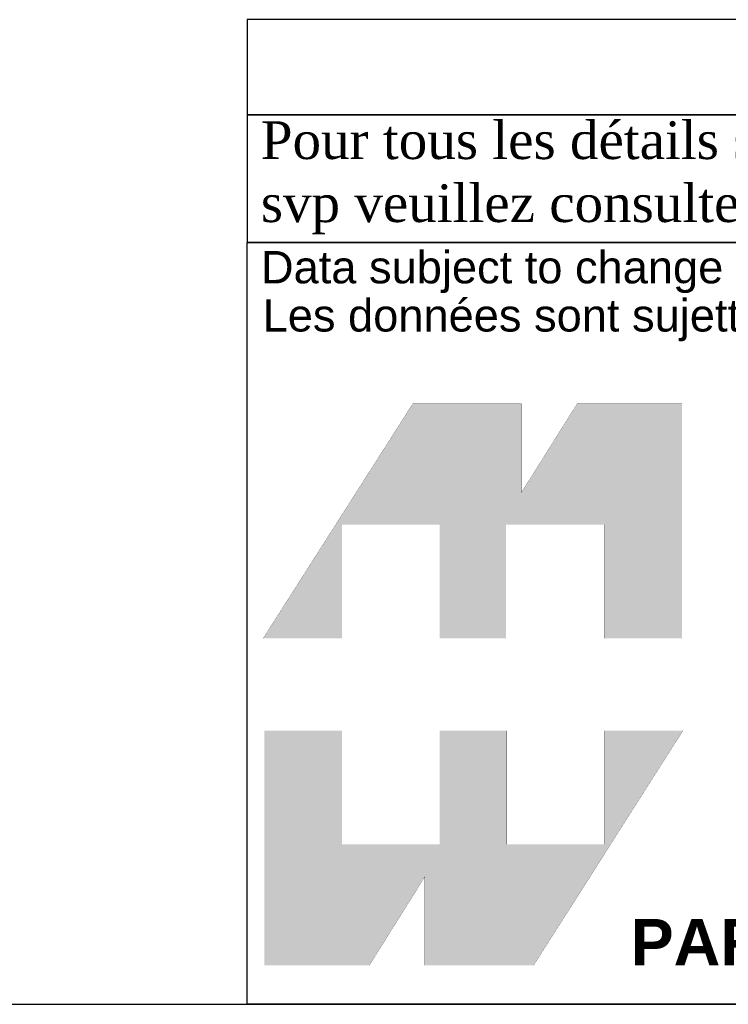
# Model space of a CAD drawing. Header units: inches. Extents: x 0 to 80, y 0 to 59.8.
# Tile 2 of 10: x 60.5 to 67.9, y 0 to 10.4. Entities that reach past the tile are written whole.
import ezdxf

# ---------------------------------------------------------------- set-up
doc = ezdxf.new("R2010")
doc.units = ezdxf.units.IN
doc.header["$MEASUREMENT"] = 0
doc.layers.add('Default', color=7, linetype='Continuous')

# ---------------------------------------------------------------- blocks, each defined once
blk = doc.blocks.new('Block1')
at = {"layer": 'Default', "linetype": 'Continuous'}
for points in [[(-0.0026, 0.7074), (0.1678, 0.7074), (0.1678, 0.9533), (0.3791, 0.9533), (0.3791, 0.7074), (0.5228, 0.7074), (0.5228, 0.9533), (0.7357, 0.9533), (0.7357, 0.7074), (0.9035, 0.7074), (0.9035, 1.2145), (0.6765, 1.2145), (0.5564, 1.0231), (0.5564, 1.2145), (0.3209, 1.2145)], [(0.9056, 0.5076), (0.7357, 0.5076), (0.7357, 0.2617), (0.5244, 0.2617), (0.5244, 0.5076), (0.3791, 0.5076), (0.3791, 0.2617), (0.1678, 0.2617), (0.1678, 0.5076), (0, 0.5076), (0, 0), (0.2271, 0), (0.3471, 0.1914), (0.3471, 0), (0.5826, 0)]]:
    blk.add_hatch(color=7, dxfattribs=at).paths.add_polyline_path(points)
at = {"layer": 'Default', "color": 7, "linetype": 'Continuous', "const_width": 0.00035}
for points in [[(-0.0026, 0.7074), (0.3209, 1.2145), (0.5564, 1.2145), (0.5564, 1.0231), (0.6765, 1.2145), (0.9035, 1.2145), (0.9035, 0.7074), (0.7357, 0.7074), (0.7357, 0.9533), (0.5228, 0.9533), (0.5228, 0.7074), (0.3791, 0.7074), (0.3791, 0.9533), (0.1678, 0.9533), (0.1678, 0.7074), (-0.0026, 0.7074)], [(0.9056, 0.5076), (0.5826, 0), (0.3471, 0), (0.3471, 0.1914), (0.2271, 0), (0, 0), (0, 0.5076), (0.1678, 0.5076), (0.1678, 0.2617), (0.3791, 0.2617), (0.3791, 0.5076), (0.5244, 0.5076), (0.5244, 0.2617), (0.7357, 0.2617), (0.7357, 0.5076), (0.9056, 0.5076)]]:
    blk.add_lwpolyline(points, close=True, dxfattribs=at)
blk = doc.blocks.new('Block13')
at = {"layer": 'Default', "color": 7, "linetype": 'Continuous'}
for p, q in [((0, 0), (0, 1.6479)), ((0, 1.6479), (3.5155, 1.6479)), ((3.5155, 0), (0, 0))]:
    blk.add_line(p, q, dxfattribs=at)
at = {"layer": 'Default', "color": 7}
blk.add_blockref('Block1', (0.0371, 0.0841), dxfattribs=at)
at = {"layer": 'Default', "attachment_point": 1}
for s, insert, char_height, width in [('{\\fArial|b0||i0||c0|p34;\\C7;\\W1.;\\T1.;Data subject to change without notice. Isometric drawing not to scale.}', (0.0298, 1.6292), 0.07, 3.486391), ('{\\fArial|b0||i0||c0|p34;\\C7;\\W1.;\\T1.;Les données sont sujettes à changement sans préavis.}', (0.0334, 1.525), 0.07, 3.235631), ('{\\fArial|b1||i0||c0|p34;\\C7;\\W1.;PART NO. \\P}', (0.8294, 0.1844), 0.1, 0.655523)]:
    blk.add_mtext(s, dxfattribs=dict(at, insert=insert, char_height=char_height, width=width))
blk = doc.blocks.new('Block11')
at = {"layer": 'Default', "color": 7}
blk.add_blockref('Block13', (0, 0), dxfattribs=at)
blk = doc.blocks.new('Block10')
at = {"layer": 'Default', "color": 7}
blk.add_blockref('Block11', (0, 0), dxfattribs=at)
blk = doc.blocks.new('Block2')
at = {"layer": 'Default', "color": 7, "linetype": 'Continuous'}
blk.add_line((-52.744, 0), (-0.012, 0), dxfattribs=at)
at = {"layer": 'Default', "color": 7, "xscale": 15, "yscale": 15, "zscale": 15}
blk.add_blockref('Block10', (-52.744, 0), dxfattribs=at)
blk = doc.blocks.new('Block222')
at = {"layer": 'Default', "color": 7}
blk.add_blockref('Block2', (106.578, -49.503), dxfattribs=at)

msp = doc.modelspace()

# ---------------------------------------------------------------- linework, layer by layer
at = {"layer": 'Default', "color": 7, "linetype": 'Continuous'}
msp.add_line((0, 0), (80, 0), dxfattribs=at)
for points in [[(62.864, 10.382), (62.864, 9.379), (80, 9.379), (80, 10.382), (62.864, 10.382)], [(62.864, 9.378), (62.864, 8.037), (79.994, 8.037), (79.994, 9.378), (62.864, 9.378)]]:
    msp.add_lwpolyline(points, dxfattribs=at)

# ---------------------------------------------------------------- block references
at = {"layer": 'Default', "color": 7, "xscale": 0.325, "yscale": 0.325, "zscale": 0.325}
msp.add_blockref('Block222', (45.368, 16.089), dxfattribs=at)

# ---------------------------------------------------------------- texts
at = {"layer": 'Default', "insert": (62.857, 8.714), "char_height": 0.3985, "width": 17.30113, "attachment_point": 4}
msp.add_mtext('{\\fTimes New Roman|b0||i0||c0|p34;\\C7;\\W1.; Pour tous les détails sur nos produits, \\P}{\\fTimes New Roman|b0||i0||c0|p34;\\C7;\\W1.; svp veuillez consulter notre site www.hammondmfg.com                      }', dxfattribs=at)

doc.saveas('drawing.dxf')
